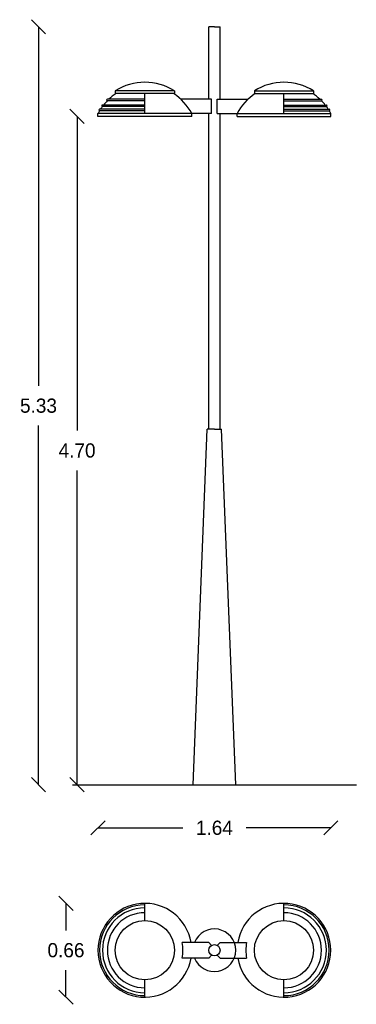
# Model space of a CAD drawing. Extents: x -2.41 to -0.04, y -5.56 to 1.36.
import ezdxf

# ---------------------------------------------------------------- set-up
doc = ezdxf.new("R2010")
doc.units = 0
doc.header["$MEASUREMENT"] = 0
doc.layers.get('0').update_dxf_attribs({"linetype": 'CONTINUOUS'})
doc.layers.get('DEFPOINTS').update_dxf_attribs({"linetype": 'CONTINUOUS'})
doc.dimstyles.get("Standard").update_dxf_attribs({"dimtxt": 0.18, "dimasz": 0.18, "dimexe": 0.18, "dimexo": 0.0625, "dimgap": 0.09, "dimtad": 0, "dimtih": 1, "dimtoh": 1, "dimdec": 4, "dimzin": 0, "dimdsep": 46, "dimtxsty": 'Standard', "dimcen": 0.09, "dimadec": 0, "dimazin": 0, "dimtfac": 1, "dimtdec": 4, "dimtofl": 0, "dimtmove": 0, "dimatfit": 3, "dimfxl": 0, "dimtolj": 1, "dimtzin": 0, "dimarcsym": 0})

# ---------------------------------------------------------------- blocks, each defined once
blk = doc.blocks.new('_OBLIQUE')
at = {"color": 0, "linetype": 'ByBlock'}
blk.add_line((-0.5, -0.5), (0.5, 0.5), dxfattribs=at)
blk = doc.blocks.new('*D4')
at = {"color": 0, "linetype": 'ByBlock'}
for p, q in [((-2.0092, 0.6796), (-2.0092, -1.5304)), ((-2.0092, -4.0204), (-2.0092, -1.8104))]:
    blk.add_line(p, q, dxfattribs=at)
at = {"layer": 'DEFPOINTS', "color": 0, "linetype": 'ByBlock'}
for p in [(-2.0092, 0.6796), (-1.8618, 0.6796), (-1.1918, -4.0204)]:
    blk.add_point(p, dxfattribs=at)
at = {"color": 0, "linetype": 'ByBlock', "xscale": 0.1, "yscale": 0.1, "zscale": 0.1}
for p, rotation in [((-2.0092, 0.6796), 90), ((-2.0092, -4.0204), 270)]:
    blk.add_blockref('_OBLIQUE', p, dxfattribs=dict(at, rotation=rotation))
at = {"color": 0, "linetype": 'ByBlock', "insert": (-2.0092, -1.6704), "char_height": 0.1, "attachment_point": 5}
blk.add_mtext('\\A1;4.70', dxfattribs=at)
blk = doc.blocks.new('*D3')
at = {"color": 0, "linetype": 'ByBlock'}
for p, q in [((-2.2811, 1.3096), (-2.2811, -1.2154)), ((-2.2811, -4.0204), (-2.2811, -1.4954))]:
    blk.add_line(p, q, dxfattribs=at)
at = {"layer": 'DEFPOINTS', "color": 0, "linetype": 'ByBlock'}
for p in [(-2.2811, 1.3096), (-1.0818, 1.3096), (-1.1918, -4.0204)]:
    blk.add_point(p, dxfattribs=at)
at = {"color": 0, "linetype": 'ByBlock', "xscale": 0.1, "yscale": 0.1, "zscale": 0.1}
for p, rotation in [((-2.2811, 1.3096), 90), ((-2.2811, -4.0204), 270)]:
    blk.add_blockref('_OBLIQUE', p, dxfattribs=dict(at, rotation=rotation))
at = {"color": 0, "linetype": 'ByBlock', "insert": (-2.2811, -1.3554), "char_height": 0.1, "attachment_point": 5}
blk.add_mtext('\\A1;5.33', dxfattribs=at)
blk = doc.blocks.new('*D2')
at = {"color": 0, "linetype": 'ByBlock'}
for p, q in [((-2.0874, -4.8547), (-2.0874, -5.0447)), ((-2.0874, -5.5147), (-2.0874, -5.3247))]:
    blk.add_line(p, q, dxfattribs=at)
at = {"layer": 'DEFPOINTS', "color": 0, "linetype": 'ByBlock'}
for p in [(-1.5318, -4.8547), (-2.0874, -5.5147), (-1.5318, -5.5147)]:
    blk.add_point(p, dxfattribs=at)
at = {"color": 0, "linetype": 'ByBlock', "xscale": 0.1, "yscale": 0.1, "zscale": 0.1}
for p, rotation in [((-2.0874, -4.8547), 90), ((-2.0874, -5.5147), 270)]:
    blk.add_blockref('_OBLIQUE', p, dxfattribs=dict(at, rotation=rotation))
at = {"color": 0, "linetype": 'ByBlock', "insert": (-2.0874, -5.1847), "char_height": 0.1, "attachment_point": 5}
blk.add_mtext('\\A1;0.66', dxfattribs=at)
blk = doc.blocks.new('*D1')
at = {"color": 0, "linetype": 'ByBlock'}
for p, q in [((-1.8618, -4.3238), (-1.2652, -4.3238)), ((-0.2218, -4.3238), (-0.8185, -4.3238))]:
    blk.add_line(p, q, dxfattribs=at)
at = {"layer": 'DEFPOINTS', "color": 0, "linetype": 'ByBlock'}
for p in [(-0.2218, -4.3238), (-1.8618, -5.1847), (-0.2218, -5.1847)]:
    blk.add_point(p, dxfattribs=at)
at = {"color": 0, "linetype": 'ByBlock', "xscale": 0.1, "yscale": 0.1, "zscale": 0.1, "rotation": 180}
blk.add_blockref('_OBLIQUE', (-1.8618, -4.3238), dxfattribs=at)
at = {"color": 0, "linetype": 'ByBlock', "xscale": 0.1, "yscale": 0.1, "zscale": 0.1}
blk.add_blockref('_OBLIQUE', (-0.2218, -4.3238), dxfattribs=at)
at = {"color": 0, "linetype": 'ByBlock', "insert": (-1.0418, -4.3238), "char_height": 0.1, "attachment_point": 5}
blk.add_mtext('\\A1;1.64', dxfattribs=at)

msp = doc.modelspace()

# ---------------------------------------------------------------- linework, layer by layer
for p, q in [((-1.0818, 0.7996), (-1.0818, 1.3096)), ((-1.0418, 1.3096), (-1.0818, 1.3096)), ((-1.0418, 1.3096), (-1.0018, 1.3096)), ((-1.0018, 0.7996), (-1.0018, 1.3096)), ((-1.3233, 0.8596), (-1.7403, 0.8596)), ((-1.7403, 0.8596), (-1.7403, 0.8396)), ((-1.3233, 0.8396), (-1.7403, 0.8396)), ((-1.5318, 0.6996), (-1.5318, 0.8396)), ((-1.3233, 0.8596), (-1.3233, 0.8396)), ((-0.7603, 0.8596), (-0.3433, 0.8596)), ((-0.7603, 0.8596), (-0.7603, 0.8396)), ((-0.7603, 0.8396), (-0.3433, 0.8396)), ((-0.5518, 0.6996), (-0.5518, 0.8396)), ((-0.3433, 0.8596), (-0.3433, 0.8396)), ((-1.5318, 0.7996), (-1.796, 0.7996)), ((-1.5318, 0.7896), (-1.796, 0.7896)), ((-1.0618, 0.7996), (-1.278, 0.7996)), ((-1.0618, 0.6996), (-1.0618, 0.7996)), ((-1.0218, 0.7996), (-0.8057, 0.7996)), ((-1.0218, 0.6996), (-1.0218, 0.7996)), ((-0.5518, 0.7996), (-0.2876, 0.7996)), ((-0.5518, 0.7896), (-0.2876, 0.7896)), ((-1.2018, 0.6996), (-1.8618, 0.6996)), ((-1.8618, 0.6796), (-1.8618, 0.6996)), ((-1.5318, 0.7296), (-1.8506, 0.7296)), ((-1.5318, 0.7196), (-1.8506, 0.7196)), ((-1.5318, 0.7596), (-1.8304, 0.7596)), ((-1.5318, 0.7496), (-1.8304, 0.7496)), ((-1.2018, 0.6796), (-1.2018, 0.6996)), ((-1.0618, 0.6996), (-1.2018, 0.6996)), ((-1.0818, -1.5204), (-1.0818, 0.6996)), ((-1.0218, 0.6996), (-0.8818, 0.6996)), ((-1.0018, -1.5204), (-1.0018, 0.6996)), ((-0.8818, 0.6996), (-0.2218, 0.6996)), ((-0.8818, 0.6796), (-0.8818, 0.6996)), ((-0.5518, 0.7596), (-0.2532, 0.7596)), ((-0.5518, 0.7496), (-0.2532, 0.7496)), ((-0.5518, 0.7296), (-0.2331, 0.7296)), ((-0.5518, 0.7196), (-0.2331, 0.7196)), ((-0.2218, 0.6796), (-0.2218, 0.6996)), ((-1.2018, 0.6796), (-1.8618, 0.6796)), ((-0.8818, 0.6796), (-0.2218, 0.6796)), ((-1.1918, -4.0204), (-1.0918, -1.5204)), ((-1.0418, -1.5204), (-1.0918, -1.5204)), ((-1.0418, -1.5204), (-0.9918, -1.5204)), ((-0.8918, -4.0204), (-0.9918, -1.5204)), ((-2.0418, -4.0204), (-0.0418, -4.0204)), ((-1.0418, -4.0204), (-0.8918, -4.0204)), ((-1.5318, -4.9762), (-1.5318, -4.8547)), ((-0.5518, -4.9762), (-0.5518, -4.8547)), ((-1.0818, -5.1301), (-1.269, -5.1301)), ((-1.0618, -5.1501), (-1.0818, -5.1301)), ((-1.0218, -5.1501), (-1.0018, -5.1301)), ((-1.0018, -5.1301), (-0.8147, -5.1301)), ((-1.0818, -5.2394), (-1.269, -5.2394)), ((-1.0618, -5.2194), (-1.0818, -5.2394)), ((-1.0218, -5.2194), (-1.0018, -5.2394)), ((-1.0018, -5.2394), (-0.8147, -5.2394)), ((-1.5318, -5.5147), (-1.5318, -5.3932)), ((-0.5518, -5.5147), (-0.5518, -5.3932))]:
    msp.add_line(p, q)
for centre, radius in [((-1.5318, -5.1847), 0.2085), ((-0.5518, -5.1847), 0.2085), ((-1.0418, -5.1847), 0.04)]:
    msp.add_circle(centre, radius)
for centre, radius, start, end in [((-1.5318, 0.5273), 0.3923, 57.89077, 122.10923), ((-0.5518, 0.5273), 0.3923, 57.89077, 122.10923), ((-1.5318, 0.5273), 0.3723, 122.98449, 132.99919), ((-1.5318, 0.5273), 0.3723, 27.56319, 57.01551), ((-0.5518, 0.5273), 0.3723, 122.98449, 152.43681), ((-0.5518, 0.5273), 0.3723, 47.00081, 57.01551), ((-1.5318, 0.5273), 0.3723, 135.21086, 141.39787), ((-1.796, 0.7946), 0.005, 90, 270), ((-0.2876, 0.7946), 0.005, 270, 90), ((-0.5518, 0.5273), 0.3723, 38.60213, 44.78914), ((-1.5318, 0.5273), 0.3723, 148.90531, 152.43681), ((-1.8506, 0.7246), 0.005, 90, 270), ((-1.5318, 0.5273), 0.3723, 143.34145, 147.09023), ((-1.8304, 0.7546), 0.005, 90, 270), ((-0.2532, 0.7546), 0.005, 270, 90), ((-0.5518, 0.5273), 0.3723, 32.90977, 36.65855), ((-0.2331, 0.7246), 0.005, 270, 90), ((-0.5518, 0.5273), 0.3723, 27.56319, 31.09469), ((-1.5318, -5.1847), 0.33, 9.53086, 350.46914), ((-1.5318, -5.1847), 0.3188, 90, 270), ((-1.5318, -5.1847), 0.2986, 90, 270), ((-0.5518, -5.1847), 0.33, 189.53086, 170.46914), ((-0.5518, -5.1847), 0.3188, 270, 90), ((-0.5518, -5.1847), 0.2986, 270, 90), ((-1.5318, -5.1847), 0.2642, 90, 270), ((-0.5518, -5.1847), 0.2642, 270, 90), ((-1.0418, -5.1847), 0.15, 201.36288, 158.63712), ((-1.5318, -5.1847), 0.2685, 348.25778, 11.74222), ((-0.5518, -5.1847), 0.2685, 168.25778, 191.74222)]:
    msp.add_arc(centre, radius, start, end)

# ---------------------------------------------------------------- dimensions: what is measured, and where the dimension line sits
for base, p1, p2, picture, middle in [((-2.2811, 1.3096), (-1.1918, -4.0204), (-1.0818, 1.3096), '*D3', (-2.2811, -1.3554)), ((-2.0092, 0.6796), (-1.1918, -4.0204), (-1.8618, 0.6796), '*D4', (-2.0092, -1.6704)), ((-2.0874, -5.5147), (-1.5318, -4.8547), (-1.5318, -5.5147), '*D2', (-2.0874, -5.1847))]:
    dim = msp.add_linear_dim(base=base, p1=p1, p2=p2, angle=90, dimstyle='Standard', override={"dimtxt": 0.1, "dimasz": 0.1, "dimdec": 2, "dimblk1": 'OBLIQUE', "dimblk2": 'OBLIQUE', "dimsah": 1, "dimse1": 1, "dimse2": 1, "dimtix": 1})
    dim.commit()
    dim.dimension.update_dxf_attribs({"geometry": picture, "text_midpoint": middle})
dim = msp.add_linear_dim(base=(-0.2218, -4.3238), p1=(-1.8618, -5.1847), p2=(-0.2218, -5.1847), dimstyle='Standard', override={"dimtxt": 0.1, "dimasz": 0.1, "dimdec": 2, "dimblk1": 'OBLIQUE', "dimblk2": 'OBLIQUE', "dimsah": 1, "dimse1": 1, "dimse2": 1, "dimtix": 1})
dim.commit()
dim.dimension.update_dxf_attribs({"geometry": '*D1', "text_midpoint": (-1.0418, -4.3238)})

doc.saveas('drawing.dxf')
